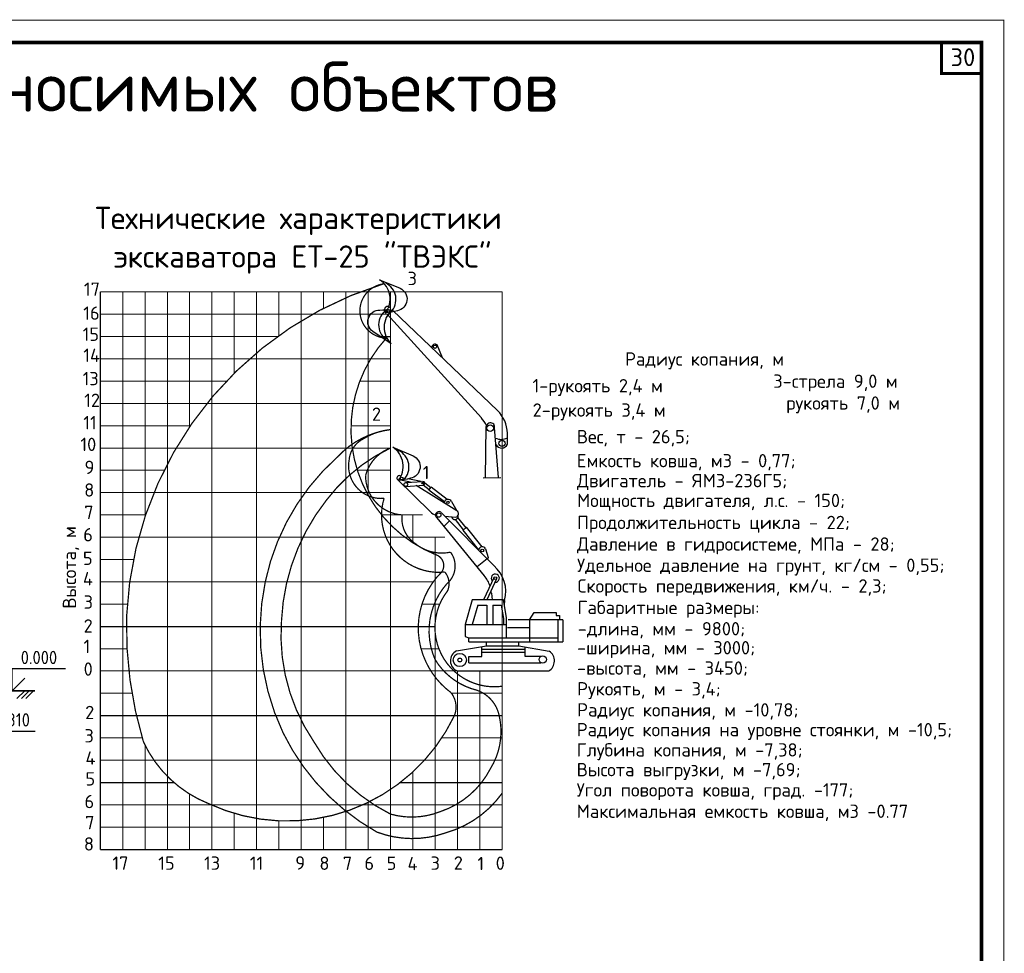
# Model space of a CAD drawing. Header units: metres. Extents: x 2193651 to 2201499, y 493187 to 494493.
# Tile 256 of 256: x 2201278 to 2201499, y 493891 to 494101. Entities that reach past the tile are written whole.
import ezdxf

# ---------------------------------------------------------------- set-up
doc = ezdxf.new("R2010")
doc.units = ezdxf.units.M
doc.layers.add('Border', color=3, linetype='Continuous')
doc.layers.add('экск', color=7, linetype='Continuous')
doc.styles.add('StyleOne', font='isocpeur.ttf', dxfattribs={"width": 0.9})
doc.styles.add('стиль1', font='isocpeur.ttf', dxfattribs={"width": 0.9})

# ---------------------------------------------------------------- blocks, each defined once
blk = doc.blocks.new('*U171')
for p, q in [((2628.22, -956.66), (2628.22, -951.66)), ((2628.22, -951.66), (2640.22, -951.66)), ((2628.22, -956.66), (2625.39, -953.83)), ((2628.22, -956.66), (2631.05, -953.83)), ((2624.22, -956.66), (2624.22, -956.66))]:
    blk.add_line(p, q)

msp = doc.modelspace()

# ---------------------------------------------------------------- linework, layer by layer
for p, q in [((2201362.42, 494004.45), (2201363.81, 494004.14)), ((2201269.19, 493941.2), (2201281.19, 493941.2))]:
    msp.add_line(p, q)
at = {"color": 7, "linetype": 'Continuous'}
msp.add_line((2201381.98, 493998.2), (2201385.97, 493998.26), dxfattribs=at)
for points in [[(2201359.97, 494035.27, 0.44164), (2201358.7, 494042.77, -5.233405)], [(2201358.7, 494042.77), (2201363.3, 494040.83, -0.73652), (2201362.69, 494035.79, -0.028155), (2201359.97, 494035.27, 0.004632)], [(2201361.22, 494035.47, 0.509747), (2201360.06, 494042.03, -5.233405)], [(2201361.29, 494028.32), (2201357.16, 494031.12, -0.73652), (2201358.73, 494035.95, -0.028155), (2201361.49, 494035.93, 0.004632)], [(2201360.23, 494035.97, 0.509747), (2201360.1, 494029.31, -5.233405)], [(2201361.49, 494035.93, 0.44164), (2201361.29, 494028.32, -5.233405)], [(2201362.91, 493997.56, 0.44164), (2201361.64, 494005.06, -5.233405)], [(2201361.64, 494005.06), (2201366.24, 494003.11, -0.73652), (2201365.63, 493998.07, -0.028155), (2201362.91, 493997.56, 0.004632)], [(2201364.16, 493997.76, 0.509747), (2201363, 494004.32, -5.233405)]]:
    msp.add_lwpolyline(points, format="xyb")
at = {"const_width": 0.4}
msp.add_lwpolyline([(2201281.17, 493950.25), (2201255.88, 493950.25)], dxfattribs=at)
at = {"color": 7, "linetype": 'Continuous', "lineweight": 0, "flags": 128}
for points in [[(2201255.88, 493950.25), (2201281.17, 493950.25)], [(2201278.88, 493950.25), (2201277.11, 493948.48)], [(2201279.88, 493950.25), (2201278.11, 493948.48)], [(2201280.88, 493950.25), (2201279.11, 493948.48)]]:
    msp.add_lwpolyline(points, dxfattribs=at)
for centre in [(2201360.69, 494035.76), (2201360.72, 494035.74), (2201363.66, 493998.03)]:
    msp.add_circle(centre, 0.317)
at = {"layer": 'Border', "color": 7, "lineweight": 15, "const_width": 0.25, "flags": 128}
msp.add_lwpolyline([(2200905.1, 494101.17), (2201499.1, 494101.17), (2201499.1, 493681.17), (2200905.1, 493681.17)], close=True, dxfattribs=at)
at = {"layer": 'Border', "color": 7, "lineweight": 15, "const_width": 0.8}
msp.add_lwpolyline([(2200925.1, 494096.17), (2201494.1, 494096.17), (2201494.1, 493686.17), (2200925.1, 493686.17)], close=True, dxfattribs=at)
at = {"layer": 'Border', "color": 7, "const_width": 0.7}
msp.add_lwpolyline([(2201494.1, 494096.17), (2201485.1, 494096.17), (2201485.1, 494089.17), (2201494.1, 494089.17), (2201494.1, 494096.17)], dxfattribs=at)
at = {"layer": 'экск', "lineweight": 5}
for p, q in [((2201295.9, 494040.02), (2201386.23, 494040.02)), ((2201300.92, 493914.54), (2201300.92, 494040.02)), ((2201305.93, 493989.46), (2201305.93, 494040.02)), ((2201310.95, 493914.54), (2201310.95, 494040.02)), ((2201315.97, 494009.69), (2201315.97, 494040.02)), ((2201320.99, 493914.54), (2201320.99, 494040.02)), ((2201326.01, 494021.74), (2201326.01, 494040.02)), ((2201331.03, 493914.54), (2201331.03, 494040.02)), ((2201336.04, 494030.2), (2201336.04, 494040.02)), ((2201341.06, 493914.54), (2201341.06, 494040.02)), ((2201346.08, 494036.33), (2201346.08, 494040.02)), ((2201351.1, 493914.54), (2201351.1, 494040.02)), ((2201356.12, 493994.29), (2201356.12, 494040.1)), ((2201361.14, 493914.54), (2201361.14, 494040.02)), ((2201386.23, 493914.54), (2201386.23, 494040.02)), ((2201295.9, 494035), (2201361.14, 494035)), ((2201295.9, 494029.98), (2201335.74, 494029.98)), ((2201295.9, 494024.96), (2201361.14, 494024.96)), ((2201295.9, 494019.94), (2201324.25, 494019.94)), ((2201354.25, 494019.94), (2201361.14, 494019.94)), ((2201295.9, 494014.93), (2201361.14, 494014.93)), ((2201295.9, 494009.91), (2201316.12, 494009.91)), ((2201352.27, 494009.91), (2201361.14, 494009.91)), ((2201295.9, 494004.89), (2201361.14, 494004.89)), ((2201295.9, 493999.87), (2201310.23, 493999.87)), ((2201353.7, 493999.87), (2201361.14, 493999.87)), ((2201295.9, 493994.85), (2201361.14, 493994.85)), ((2201295.9, 493989.83), (2201306.06, 493989.83)), ((2201359.15, 493989.83), (2201368.36, 493989.83)), ((2201366.15, 493983.57), (2201366.15, 493989.83)), ((2201295.9, 493984.82), (2201373.36, 493984.82)), ((2201371.17, 493914.54), (2201371.17, 493984.82)), ((2201295.9, 493979.8), (2201303.35, 493979.8)), ((2201295.9, 493974.78), (2201370.76, 493974.78)), ((2201295.9, 493969.76), (2201301.95, 493969.76)), ((2201368.23, 493969.76), (2201372.22, 493969.76)), ((2201295.9, 493964.74), (2201371.15, 493964.74)), ((2201295.9, 493959.72), (2201301.89, 493959.72)), ((2201368.01, 493959.72), (2201372.03, 493959.72)), ((2201376.19, 493914.54), (2201376.19, 493954.71)), ((2201381.21, 493914.54), (2201381.21, 493954.71)), ((2201295.9, 493949.69), (2201303.01, 493949.69)), ((2201374.86, 493949.69), (2201386.23, 493949.69)), ((2201295.9, 493944.67), (2201386.23, 493944.67)), ((2201295.9, 493939.65), (2201305.3, 493939.65)), ((2201305.93, 493914.54), (2201305.93, 493938)), ((2201372.69, 493939.65), (2201386.23, 493939.65)), ((2201295.9, 493934.63), (2201386.23, 493934.63)), ((2201366.15, 493914.54), (2201366.15, 493931.97)), ((2201295.9, 493929.62), (2201312.43, 493929.62)), ((2201363.36, 493929.62), (2201386.23, 493929.62)), ((2201315.97, 493914.54), (2201315.97, 493927.01)), ((2201295.9, 493924.6), (2201386.23, 493924.6)), ((2201356.12, 493914.54), (2201356.12, 493925.13)), ((2201326.01, 493914.54), (2201326.01, 493922.67)), ((2201336.04, 493914.54), (2201336.04, 493920.98)), ((2201346.08, 493914.54), (2201346.08, 493921.75)), ((2201295.9, 493919.58), (2201386.23, 493919.58))]:
    msp.add_line(p, q, dxfattribs=at)
at = {"layer": 'экск'}
for p, q in [((2201295.9, 493914.56), (2201295.9, 494040.02)), ((2201360.38, 494035.01), (2201381.62, 494011.65)), ((2201360.75, 494036.75), (2201361.06, 494036.45)), ((2201361.67, 494035.87), (2201385.22, 494013.32)), ((2201358.36, 494029.98), (2201361.14, 494029.98)), ((2201372.84, 494025.18), (2201371.62, 494028.09)), ((2201382.5, 493998.21), (2201382.7, 494009.73)), ((2201382.75, 494009.99), (2201382.76, 494009.97)), ((2201385.44, 493998.25), (2201384.58, 494009.53)), ((2201387.46, 494005.74), (2201387.43, 494008.21)), ((2201384.87, 494005.66), (2201384.9, 494005.61)), ((2201362.62, 493997.88), (2201370.12, 493990.51)), ((2201363.52, 493998.54), (2201363.34, 493998.65)), ((2201365.65, 493997.19), (2201363.4, 493997.63)), ((2201364.61, 493997.12), (2201368.41, 493997.37)), ((2201368.04, 493997.34), (2201365.03, 493997.93)), ((2201364.61, 493996.25), (2201368.59, 493996.56)), ((2201376.1, 493990.76), (2201366.93, 493996.43)), ((2201369.86, 493995.5), (2201368.48, 493996.55)), ((2201370.21, 493995.96), (2201368.85, 493996.99)), ((2201369.77, 493995.39), (2201370.29, 493996.07)), ((2201373.26, 493992.74), (2201369.77, 493995.39)), ((2201373.92, 493993.32), (2201370.29, 493996.07)), ((2201374.86, 493992.83), (2201376.1, 493990.76)), ((2201371.59, 493989.16), (2201382.25, 493976.16)), ((2201384.4, 493978.42), (2201372.66, 493990.26)), ((2201373.15, 493987.26), (2201374.4, 493988.5)), ((2201373.36, 493989.56), (2201375.87, 493989.32)), ((2201377.59, 493986.51), (2201375.77, 493988.78)), ((2201378.15, 493986.95), (2201376.33, 493989.23)), ((2201377.48, 493986.42), (2201378.26, 493987.04)), ((2201380.98, 493982.03), (2201377.48, 493986.42)), ((2201381.77, 493982.65), (2201378.26, 493987.04)), ((2201382.54, 493982.21), (2201383.13, 493980.24)), ((2201382.89, 493979.94), (2201380.67, 493978.12)), ((2201383.13, 493980.24), (2201382.97, 493979.86)), ((2201384.45, 493975.79), (2201382.1, 493970.74)), ((2201384.98, 493975.43), (2201382.8, 493970.74)), ((2201383.85, 493972.25), (2201383.99, 493970.74)), ((2201379.5, 493970.74), (2201377.97, 493965.14)), ((2201386.56, 493970.74), (2201379.5, 493970.74)), ((2201380.81, 493969.54), (2201379.54, 493965.14)), ((2201380.81, 493969.54), (2201382.83, 493969.54)), ((2201382.83, 493969.54), (2201382.83, 493965.14)), ((2201384.17, 493969.54), (2201386.05, 493969.54)), ((2201384.17, 493969.54), (2201384.17, 493965.14)), ((2201386.05, 493969.54), (2201386.55, 493966.53)), ((2201387.25, 493966.74), (2201386.56, 493970.74)), ((2201386.76, 493969.61), (2201386.83, 493970.59)), ((2201386.55, 493966.53), (2201386.55, 493965.14)), ((2201387.25, 493962.16), (2201387.25, 493966.74)), ((2201392.44, 493966.24), (2201393.46, 493967.85)), ((2201393.46, 493967.85), (2201398.44, 493967.85)), ((2201398.44, 493967.85), (2201398.44, 493967.19)), ((2201398.44, 493967.19), (2201399.13, 493967.19)), ((2201399.13, 493967.19), (2201399.13, 493966.24)), ((2201295.9, 493964.74), (2201371.15, 493964.74)), ((2201377.97, 493965.14), (2201387.25, 493965.14)), ((2201377.97, 493965.14), (2201377.97, 493962.44)), ((2201387.49, 493964.51), (2201392.44, 493964.51)), ((2201399.94, 493966.24), (2201387.61, 493966.24)), ((2201392.44, 493966.24), (2201392.44, 493961.27)), ((2201398.8, 493966.24), (2201398.8, 493961.27)), ((2201399.94, 493966.24), (2201399.94, 493961.27)), ((2201377.97, 493962.44), (2201378.8, 493962.16)), ((2201378.8, 493961.27), (2201378.8, 493962.16)), ((2201378.8, 493962.16), (2201398.75, 493962.16)), ((2201375.97, 493959.24), (2201382.71, 493960.37)), ((2201378.8, 493961.27), (2201399.94, 493961.27)), ((2201381.68, 493957.94), (2201381.68, 493960.2)), ((2201382.71, 493960.37), (2201382.71, 493961.27)), ((2201382.71, 493960.37), (2201390.01, 493960.37)), ((2201390.01, 493960.37), (2201390.01, 493961.27)), ((2201390.01, 493960.37), (2201396.86, 493959.18)), ((2201391.4, 493960.13), (2201391.4, 493958.03)), ((2201378.74, 493957.94), (2201381.68, 493957.94)), ((2201378.74, 493956.55), (2201378.74, 493957.94)), ((2201381.68, 493959.61), (2201391.4, 493959.61)), ((2201381.68, 493958.96), (2201391.4, 493958.96)), ((2201391.4, 493958.03), (2201394.93, 493958.03)), ((2201378.74, 493956.55), (2201394.94, 493956.55)), ((2201376.19, 493954.71), (2201396.75, 493954.71)), ((2201295.9, 493944.67), (2201386.23, 493944.67)), ((2201295.9, 493929.62), (2201312.43, 493929.62)), ((2201363.36, 493929.62), (2201386.23, 493929.62)), ((2201295.9, 493914.56), (2201386.23, 493914.56))]:
    msp.add_line(p, q, dxfattribs=at)
at = {"layer": 'экск', "const_width": 0.287}
for points in [[(2201360.22, 494029.64, -0.917739), (2201359.51, 494041.82, 0.317353), (2201301.78, 493966.93, 0.079688), (2201305.56, 493938.8, 0.192952), (2201320.27, 493924.84, 0.411323), (2201375.53, 493944.67, 0.270297), (2201374.73, 493949.86, -0.124797), (2201369.11, 493956.77, -0.319331), (2201372.67, 493976.99, 0.50575), (2201371.31, 493980.89, -0.522945)], [(2201361.14, 494004.89, 0.120671), (2201346.76, 493993.19, 0.157468), (2201336.63, 493966.02, 0.169589), (2201343.91, 493938.78, 0.146782), (2201361.14, 493922.5, 0.166564), (2201372.38, 493923.07, 0.196101), (2201383.63, 493932.74, 0.207072), (2201385.47, 493945.16, 0.249504), (2201380.54, 493950.39, -0.199007), (2201371.17, 493957.3, -0.291702), (2201373.83, 493974.34, 0.397627), (2201374.65, 493981.45, -0.233057), (2201366.58, 493983.49, -0.277494), (2201363.76, 493989.83, -0.398852), (2201355.55, 493998.7, -0.247749)]]:
    msp.add_lwpolyline(points, format="xyb", close=True, dxfattribs=at)
for points in [[(2201361.14, 494009.03, 0.176218), (2201349.35, 494003, 0.161829), (2201332.98, 493974.78, 0.16409), (2201336.99, 493940.78, 0.152144), (2201358.09, 493918.45, 0.176819), (2201373.53, 493918.27, 0.170073), (2201386.23, 493927.15)], [(2201361.14, 494009.03, 0.117227), (2201354.95, 494006.91, 0.254805), (2201351.85, 494002.26, 0.497926), (2201359.7, 493993.56, 0.537733), (2201373.37, 493976.98, -0.283105), (2201373.98, 493972.73, 0.6711), (2201386.23, 493951.26)]]:
    msp.add_lwpolyline(points, format="xyb", dxfattribs=at)
at = {"layer": 'экск', "lineweight": 5}
msp.add_lwpolyline([(2201381.21, 493954.71), (2201295.9, 493954.71)], dxfattribs=at)
at = {"layer": 'экск'}
for centre, radius in [((2201371.17, 494027.67), 0.36), ((2201383.57, 494009.36), 0.727), ((2201386.23, 494005.96), 0.702), ((2201364.61, 493996.69), 0.432), ((2201368.43, 493996.95), 0.202), ((2201374.06, 493992.68), 0.264), ((2201372.02, 493989.79), 0.481), ((2201381.8, 493981.81), 0.317), ((2201384.72, 493975.61), 0.32), ((2201376.74, 493957.18), 1.5), ((2201376.74, 493957.18), 0.425), ((2201395.4, 493957.29), 0.806)]:
    msp.add_circle(centre, radius, dxfattribs=at)
for centre, radius, start, end in [((2201360.6, 494035.9), 0.86, 80.2828, 195.0225), ((2201371.17, 494027.52), 0.732, 51.4305, 183.2162), ((2201380.26, 494008.14), 7.17, 0.5309, 46.2503), ((2201376.31, 494006.82), 7.17, 26.185, 42.2689), ((2201383.64, 494009.63), 0.944, 353.7645, 174.2174), ((2201386.05, 494009.65), 2.82, 242.7945, 299.5239), ((2201386.14, 494006.32), 1.43, 209.6112, 336.0672), ((2201363.16, 493998.09), 0.583, 71.8769, 201.5848), ((2201368.43, 493996.95), 0.421, 292.4543, 92.3783), ((2201374.08, 493992.48), 0.856, 23.7454, 176.37), ((2201375.62, 493990.1), 0.815, 287.6346, 54.2157), ((2201372.13, 493992.56), 2.87, 225.5309, 252.4072), ((2201372.04, 493989.79), 0.779, 37.5411, 234.5788), ((2201375.64, 493989.53), 0.753, 188.6411, 16.9), ((2201381.8, 493981.81), 0.84, 28.1018, 174.71), ((2201379.42, 493972.58), 7.67, 344.9251, 49.5472), ((2201376.71, 493971.62), 7.17, 17.8656, 39.3784), ((2201384.72, 493975.61), 0.914, 265.2673, 224.8072), ((2201376.71, 493971.62), 7.17, 5.0436, 9.7965), ((2201377.11, 493957.02), 2.49, 117.1832, 248.3839), ((2201395.35, 493956.98), 2.67, 301.6003, 55.5028)]:
    msp.add_arc(centre, radius, start, end, dxfattribs=at)

# ---------------------------------------------------------------- block references
msp.add_blockref('*U171', (2198647.85, 494906.91))

# ---------------------------------------------------------------- texts
at = {"color": 7, "style": 'стиль1'}
for s, height, p in [('30', 4, (2201487.13, 494090.84)), ('Технологические схемы демонтажа сносимых объектов', 11.25, (2201013.82, 494080.6)), ('Радиус копания, м ', 3, (2201413.9, 494023.42)), ('Вес, т - 26,5;', 3, (2201403.06, 494005.94)), ('Емкость ковша, м3 - 0,77;', 3, (2201403.06, 494000.54)), ('Двигатель - ЯМЗ-236Г5;', 3, (2201403.11, 493996.05)), ('Мощность двигателя, л.с. - 150;', 3, (2201403.11, 493991.59)), ('Продолжительность цикла - 22;', 3, (2201403.11, 493986.64)), ('Давление в гидросистеме, МПа - 28;', 3, (2201403.11, 493981.78)), ('Удельное давление на грунт, кг/см - 0,55;', 3, (2201403.11, 493977.01)), ('Скорость передвижения, км/ч. - 2,3;', 3, (2201403.22, 493972.35)), ('Габаритные размеры:', 3, (2201403.22, 493967.5)), ('-ширина, мм - 3000;', 3, (2201403.11, 493958.44)), ('-высота, мм - 3450;', 3, (2201403.11, 493953.87)), ('Рукоять, м - 3,4;', 3, (2201403.11, 493949.19)), ('Радиус копания, м -10,78; ', 3, (2201403.11, 493944.46)), ('Радиус копания на уровне стоянки, м -10,5;  ', 3, (2201403.03, 493940)), ('Глубина копания, м -7,38;', 3, (2201403.03, 493935.45)), ('Высота выгрузки, м -7,69; ', 3, (2201403.03, 493931)), ('Угол поворота ковша, град. -177;    ', 3, (2201403.03, 493926.44)), ('Максимальная емкость ковша, м3 -0.77           ', 3, (2201403.03, 493921.64))]:
    msp.add_text(s, height=height, dxfattribs=at).set_placement(p)
at = {"style": 'стиль1'}
for s, height, p in [('Технические характеристики ', 5, (2201294.7, 494054.17)), ('экскаватора ЕТ-25 "ТВЭКС"', 5, (2201298.87, 494045.49)), ('-длина, мм - 9800;', 3, (2201403.27, 493962.72))]:
    msp.add_text(s, height=height, dxfattribs=at).set_placement(p)
at = {"color": 7, "style": 'стиль1'}
msp.add_text('Высота, м ', height=3, rotation=90, dxfattribs=at).set_placement((2201290.43, 493968.72))
at = {"char_height": 3, "width": 12, "attachment_point": 5, "style": 'StyleOne'}
for s, insert in [('0.000', (2201282.07, 493957.75)), ('-2.810', (2201275.19, 493943.7))]:
    msp.add_mtext(s, dxfattribs=dict(at, insert=insert))
at = {"layer": 'экск', "style": 'стиль1'}
for s, p in [('3', (2201364.99, 494041.55)), ('17', (2201292.18, 494039.14)), ('16', (2201292.04, 494033.75)), ('15', (2201291.9, 494029)), ('14', (2201292.05, 494024.26)), ('13', (2201291.9, 494019.01)), ('1-рукоять 2,4 м', (2201393.09, 494017.41)), ('3-стрела 9,0 м', (2201447.26, 494018.43)), ('12', (2201292.25, 494014.13)), ('рукоять 7,0 м', (2201450.15, 494013.52)), ('2', (2201356.96, 494011.01)), ('2-рукоять 3,4 м', (2201393.12, 494011.93)), ('11', (2201292.05, 494009.1)), ('10', (2201291.4, 494004.21)), ('9', (2201292.32, 493999.04)), ('1', (2201368.4, 493997.88)), ('8', (2201292.25, 493993.94)), ('7', (2201292.25, 493988.91)), ('6', (2201292.03, 493983.88)), ('5', (2201291.96, 493978.57)), ('4', (2201291.96, 493973.97)), ('3', (2201292.12, 493968.72)), ('2', (2201292.12, 493963.34)), ('1', (2201292.1, 493958.74)), ('0', (2201292.12, 493953.64)), ('2', (2201292.46, 493943.87)), ('3', (2201292.3, 493938.62)), ('4', (2201292.53, 493933.6)), ('5', (2201292.53, 493928.93)), ('6', (2201292.32, 493923.83)), ('7', (2201292.46, 493919.08)), ('8', (2201292.18, 493914.28)), ('17', (2201298.6, 493909.96)), ('15', (2201308.91, 493909.96)), ('13', (2201319.21, 493909.96)), ('11', (2201329.51, 493909.95)), ('9', (2201339.72, 493910.01)), ('8', (2201345.15, 493909.93)), ('7', (2201350.42, 493909.93)), ('6', (2201355.28, 493909.93)), ('5', (2201360.28, 493909.94)), ('4', (2201364.98, 493909.87)), ('3', (2201370.16, 493909.95)), ('2', (2201375.38, 493909.99)), ('1', (2201380.7, 493909.87)), ('0', (2201384.81, 493909.95))]:
    msp.add_text(s, height=3, dxfattribs=at).set_placement(p)

doc.saveas('drawing.dxf')
